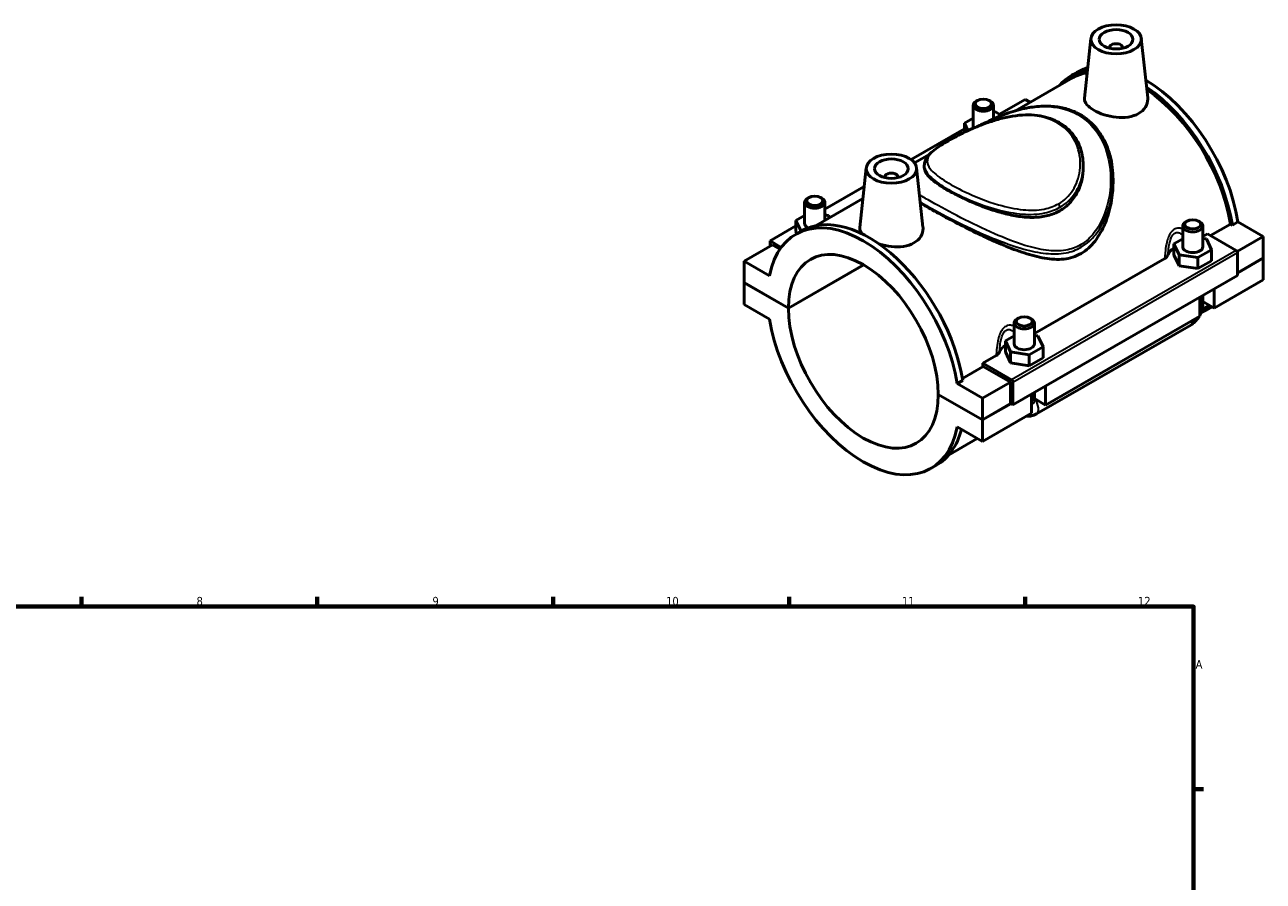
# Model space of a CAD drawing. Header units: millimetres. Extents: x 0 to 900, y -8 to 993.
# Tile 6 of 6: x 474 to 842, y 492 to 747. Entities that reach past the tile are written whole.
import ezdxf

# ---------------------------------------------------------------- set-up
doc = ezdxf.new("R2010")
doc.units = ezdxf.units.MM
for name, color, linetype, lineweight in [('Border (ISO)', 7, 'Continuous', 70), ('Visible (ISO)', 7, 'Continuous', 50), ('Visible Narrow (ISO)', 7, 'Continuous', 35)]:
    doc.layers.add(name, color=color, linetype=linetype, lineweight=lineweight)
doc.styles.add('Note Text (ISO)', font='tahoma.ttf')

# ---------------------------------------------------------------- blocks, each defined once
blk = doc.blocks.new('Borders Default Border')
at = {"layer": 'Border (ISO)'}
for p, q in [((490.58, 574), (490.58, 576.9)), ((560.67, 574), (560.67, 576.9)), ((630.75, 574), (630.75, 576.9)), ((700.83, 574), (700.83, 576.9)), ((770.92, 574), (770.92, 576.9)), ((821, 519.75), (823.9, 519.75))]:
    blk.add_line(p, q, dxfattribs=at)
at = {"layer": 'Border (ISO)', "flags": 128}
blk.add_lwpolyline([(20, 20), (20, 574), (821, 574), (821, 20), (20, 20)], dxfattribs=at)
at = {"layer": 'Border (ISO)', "color": 232, "true_color": 0xca0064, "char_height": 2.5, "attachment_point": 7, "style": 'Note Text (ISO)'}
for s, insert in [('8', (524.81, 574.34)), ('9', (594.88, 574.35)), ('10', (664.29, 574.35)), ('11', (734.37, 574.4)), ('12', (804.46, 574.4)), ('A', (821.59, 555.62))]:
    blk.add_mtext(s, dxfattribs=dict(at, insert=insert))

msp = doc.modelspace()

# ---------------------------------------------------------------- linework, layer by layer
at = {"layer": 'Visible (ISO)'}
for p, q in [((790.4816, 742.8265), (788.5814, 725.1037)), ((795.9674, 740.1077), (795.9674, 739.9214)), ((799.9674, 740.1077), (799.9674, 739.9214)), ((805.4531, 742.8265), (807.3409, 725.2189)), ((784.6001, 731.7468), (786.2688, 732.7078)), ((784.993, 731.0644), (768.1241, 721.3502)), ((755.5108, 722.9293), (755.5108, 716.7364)), ((756.8072, 724.3933), (756.3813, 724.1461)), ((760.2144, 724.3933), (760.6403, 724.1461)), ((761.5108, 722.9293), (761.5108, 718.9056)), ((761.9049, 721.1214), (761.5108, 720.8945)), ((763.9662, 719.9344), (761.9049, 721.1214)), ((770.9559, 724.7016), (763.3219, 720.3055)), ((770.9559, 724.7016), (772.4499, 723.8413)), ((752.934, 717.5969), (755.5108, 719.0807)), ((752.934, 714.948), (752.934, 717.5969)), ((753.9444, 715.4255), (752.934, 717.5969)), ((761.5108, 719.2543), (762.098, 719.1637)), ((752.934, 715.9555), (737.071, 706.8205)), ((738.0778, 705.8651), (742.586, 708.4613)), ((723.7307, 704.3872), (721.8305, 686.6644)), ((738.7022, 704.3872), (740.5901, 686.7796)), ((740.9919, 705.097), (740.9919, 704.4517)), ((788.1919, 705.097), (788.1919, 704.4517)), ((729.2165, 701.4821), (729.2165, 701.6684)), ((733.2165, 701.4821), (733.2165, 701.6684)), ((797.0419, 700.9045), (797.0419, 700.0392)), ((706.7441, 695.5638), (706.3182, 695.3167)), ((710.1512, 695.5638), (710.5771, 695.3167)), ((723.1309, 698.793), (711.4476, 692.065)), ((705.4476, 687.9069), (705.4476, 694.0998)), ((722.7478, 695.2197), (708.8568, 687.2204)), ((711.4476, 688.7124), (711.4476, 694.0998)), ((702.8709, 688.7674), (705.4476, 690.2513)), ((702.8709, 685.4972), (702.8709, 688.7674)), ((704.3652, 685.5559), (702.8709, 688.7674)), ((711.4476, 690.4249), (712.5301, 690.2578)), ((712.5301, 690.2578), (712.8685, 689.5306)), ((819.0326, 688.5601), (818.6067, 688.3129)), ((822.4398, 688.5601), (822.8657, 688.3129)), ((834.1591, 688.3053), (832.4903, 687.3443)), ((834.1591, 688.3053), (841.6666, 683.982)), ((702.8709, 687.126), (695.154, 682.6822)), ((702.8302, 684.6587), (704.499, 685.6197)), ((702.8709, 685.4972), (703.17, 684.8544)), ((704.3834, 685.5531), (704.3652, 685.5559)), ((704.3652, 685.5426), (704.3652, 685.5559)), ((817.7362, 680.9031), (817.7362, 687.096)), ((823.7362, 680.9031), (823.7362, 687.096)), ((823.7362, 683.9523), (825.0932, 684.7337)), ((825.0932, 684.7337), (833.6762, 679.7911)), ((825.957, 684.2363), (831.9222, 687.6714)), ((832.4903, 687.3443), (831.9222, 687.6714)), ((695.8611, 681.4574), (687.5173, 676.6525)), ((695.154, 682.6822), (698.5061, 680.7518)), ((695.154, 681.0502), (695.154, 682.6822)), ((698.0965, 680.1702), (695.8611, 681.4574)), ((817.7362, 683.2475), (815.1594, 681.7636)), ((815.1594, 681.7636), (816.6537, 678.5522)), ((815.1594, 678.4934), (815.1594, 681.7636)), ((824.8187, 683.2541), (823.7362, 683.4211)), ((826.313, 680.0426), (824.8187, 683.2541)), ((841.6666, 683.982), (833.9274, 679.5254)), ((841.6666, 683.982), (841.6666, 677.5847)), ((773.673, 655.1228), (812.413, 677.4317)), ((815.1594, 678.4934), (816.6537, 675.282)), ((816.6537, 675.282), (816.6537, 678.5522)), ((816.6537, 678.5522), (822.2305, 677.6917)), ((822.2305, 677.6917), (826.313, 680.0426)), ((822.2305, 674.4215), (822.2305, 677.6917)), ((826.313, 676.7724), (826.313, 680.0426)), ((834.0298, 679.1787), (834.0298, 672.3726)), ((834.0298, 673.187), (841.6666, 677.5847)), ((841.6666, 677.503), (834.0298, 673.1053)), ((841.5956, 677.5439), (841.6666, 677.503)), ((841.6666, 677.503), (841.6666, 671.1057)), ((695.0247, 672.3293), (687.5173, 676.6525)), ((687.5173, 676.6525), (687.5173, 670.2552)), ((700.5988, 662.7221), (722.9234, 675.578)), ((722.9941, 675.5369), (700.5988, 662.6403)), ((816.6537, 675.282), (822.2305, 674.4215)), ((822.2305, 674.4215), (826.313, 676.7724)), ((687.5173, 670.2552), (700.5988, 662.7221)), ((687.5173, 670.1735), (687.5883, 670.2143)), ((687.5173, 670.1735), (687.5173, 663.7761)), ((700.5988, 662.6403), (687.5173, 670.1735)), ((834.0298, 672.3726), (767.2789, 633.9334)), ((841.6666, 671.1057), (827.1002, 662.7174)), ((822.8575, 660.2743), (822.8575, 665.9389)), ((823.7362, 663.939), (823.7362, 666.4449)), ((827.1002, 668.3821), (827.1002, 662.7174)), ((687.5173, 663.7761), (695.0247, 659.4529)), ((824.2918, 662.8209), (823.5417, 662.3889)), ((827.1002, 662.7174), (823.7362, 664.6546)), ((824.6848, 662.1385), (826.3536, 663.0995)), ((768.9694, 659.7306), (768.5436, 659.4835)), ((772.3766, 659.7306), (772.8025, 659.4835)), ((822.8575, 660.2743), (777.037, 633.888)), ((767.673, 658.2666), (767.673, 652.0737)), ((773.673, 658.2666), (773.673, 652.0737)), ((774.2914, 631.2788), (820.112, 657.665)), ((767.673, 654.418), (765.0963, 652.9342)), ((765.0963, 652.9342), (766.5905, 649.7227)), ((765.0963, 649.664), (765.0963, 652.9342)), ((772.1673, 648.8622), (776.2498, 651.2132)), ((774.7555, 654.4246), (773.673, 654.5916)), ((776.2498, 651.2132), (774.7555, 654.4246)), ((776.2498, 647.943), (776.2498, 651.2132)), ((758.3423, 646.2944), (762.3499, 648.6022)), ((765.0963, 649.664), (766.5905, 646.4525)), ((766.5905, 646.4525), (766.5905, 649.7227)), ((766.5905, 649.7227), (772.1673, 648.8622)), ((772.1673, 645.592), (772.1673, 648.8622)), ((772.1673, 645.592), (776.2498, 647.943)), ((752.2915, 641.8151), (758.4963, 645.3882)), ((766.9254, 641.3518), (758.3423, 646.2944)), ((766.5718, 640.7379), (758.4963, 645.3882)), ((766.5905, 646.4525), (772.1673, 645.592)), ((752.3893, 641.2172), (750.7205, 640.2562)), ((758.228, 635.9329), (750.7205, 640.2562)), ((766.5718, 640.7379), (758.228, 635.9329)), ((766.5718, 634.3405), (766.5718, 640.7379)), ((767.2789, 633.9334), (767.2789, 640.7394)), ((745.1464, 637.0688), (758.228, 629.5356)), ((745.1464, 636.987), (745.2174, 637.0279)), ((758.228, 629.4539), (745.1464, 636.987)), ((772.7944, 631.4448), (772.7944, 637.1095)), ((773.673, 637.6155), (773.673, 635.1096)), ((777.037, 639.5527), (777.037, 633.888)), ((758.228, 629.5356), (758.228, 635.9329)), ((758.228, 629.5356), (766.5718, 634.3405)), ((766.6428, 634.2997), (758.228, 629.4539)), ((766.5718, 634.3405), (767.2789, 633.9334)), ((777.037, 633.888), (773.673, 635.8252)), ((772.7944, 631.4448), (758.228, 623.0566)), ((758.228, 623.0566), (758.228, 629.4539)), ((750.7205, 627.3798), (758.228, 623.0566)), ((756.7339, 623.9169), (748.1556, 618.977)), ((742.915, 615.0504), (744.5838, 616.0114))]:
    msp.add_line(p, q, dxfattribs=at)
for centre, major_axis in [((797.9674, 742.5603), (-7.5, 0)), ((797.9674, 742.5603), (-5, 0)), ((758.5108, 723.4198), (-2.4, 0)), ((731.2165, 704.1211), (-7.5, 0)), ((731.2165, 704.1211), (-5, 0)), ((708.4476, 694.5903), (-2.4, 0)), ((820.7362, 687.5866), (-2.4, 0)), ((770.673, 658.7571), (-2.4, 0))]:
    msp.add_ellipse(centre, major_axis=major_axis, ratio=0.5758617, dxfattribs=at)
for centre, major_axis, ratio, start_param, end_param in [((797.9674, 740.1077), (-2, 0), 0.5758617, 2.97290348, 6.45187448), ((804.6424, 696.9427), (-20.0424, 34.8042), 0.57809312, 6.06314682, 6.48153983), ((804.6424, 696.9427), (-19.6494, 34.1217), 0.57809312, 6.07941628, 6.28318531), ((806.3112, 697.9036), (-20.0424, 34.8042), 0.57809312, 6.13139284, 6.28318531), ((806.3112, 697.9036), (-20.0424, 34.8042), 0.57809312, 4.12628163, 5.48326654), ((804.6424, 696.9427), (20.0424, -34.8042), 0.57809312, 0.98468898, 2.27464048), ((804.6424, 696.9427), (-19.6494, 34.1217), 0.57809312, 4.13028245, 5.41186673), ((758.5108, 722.9293), (3, 0), 0.5758617, 2.36004704, 7.06473092), ((758.5108, 716.7364), (-3, 0), 0.5758617, 0, 0.31871742), ((731.2165, 701.6684), (-2, 0), 0.5758617, 2.97290348, 6.45187448), ((708.4476, 694.0998), (3, 0), 0.5758617, 2.36004704, 7.06473092), ((722.8726, 649.8545), (-20.0424, 34.8042), 0.57809312, 4.12628163, 6.87316007), ((724.5414, 650.8155), (-20.0424, 34.8042), 0.57809312, 4.12628163, 6.28318531), ((820.7362, 687.096), (-3, 0), 0.5758617, 5.50163969, 10.20632358), ((708.4476, 687.9069), (-3, 0), 0.5758617, 0, 0.87963091), ((722.8726, 649.8545), (-15.7195, 27.2974), 0.57809312, 3.93051183, 7.06892988), ((820.7362, 680.9031), (-3, 0), 0.5758617, 0, 3.14159265), ((820.7362, 677.6329), (-7.5, 0), 0.5758617, 5.55078273, 6.08279375), ((833.6762, 679.3823), (-0.2495, 0.4333), 0.57809312, 3.92892453, 5.49972085), ((722.8726, 649.8545), (15.7195, -27.2974), 0.57809312, 3.93051183, 7.06892988), ((804.6424, 696.9427), (20.0424, -34.8042), 0.57809312, 6.21321677, 6.36493067), ((804.6424, 696.9427), (19.6494, -34.1217), 0.57809312, 0, 0.06458137), ((806.3112, 697.9036), (20.0424, -34.8042), 0.57809312, 0, 0.00206368), ((722.8726, 649.8545), (20.0424, -34.8042), 0.57809312, 4.12628163, 6.87316007), ((770.673, 658.2666), (-3, 0), 0.5758617, 5.50163969, 10.20632358), ((770.673, 648.8035), (-7.5, 0), 0.5758617, 5.55078273, 6.08279375), ((770.673, 652.0737), (-3, 0), 0.5758617, 0, 3.14159265), ((731.2165, 654.6595), (-19.6494, 34.1217), 0.57809312, 4.13028245, 4.15627485), ((766.9254, 640.943), (0.2495, -0.4333), 0.57809312, 0.78733187, 2.3581282), ((724.5414, 650.8155), (20.0424, -34.8042), 0.57809312, 0, 0.52988448)]:
    msp.add_ellipse(centre, major_axis=major_axis, ratio=ratio, start_param=start_param, end_param=end_param, dxfattribs=at)
for points, knots in [([(804.6487, 720.5015), (803.8096, 720.0183), (802.7466, 719.6546), (800.4243, 719.2923), (799.1649, 719.2904), (796.8123, 719.5375), (795.5597, 719.802), (793.2507, 720.5349), (792.1941, 721.0012), (790.5203, 721.965), (789.7939, 722.5255), (788.8237, 723.681), (788.5797, 724.2783), (788.568, 724.9252), (788.5721, 725.0141), (788.5821, 725.1037)], [0, 0, 0, 0, 0.356015, 0.356015, 0.71203, 0.71203, 1.06709419, 1.06709419, 1.42215839, 1.42215839, 1.77722258, 1.77722258, 2.13228678, 2.13228678, 2.18814826, 2.18814826, 2.18814826, 2.18814826]), ([(807.3402, 725.2188), (807.3551, 725.0831), (807.3635, 724.9481), (807.3753, 724.0185), (807.1514, 723.1661), (806.2079, 721.6478), (805.4878, 720.9847), (804.6487, 720.5015)], [4.916897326, 4.916897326, 4.916897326, 4.916897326, 4.976603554, 4.976603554, 5.332618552, 5.332618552, 5.688633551, 5.688633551, 5.688633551, 5.688633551]), ([(757.4919, 716.9543), (757.9353, 717.1861), (758.3804, 717.4137), (759.7658, 718.1048), (760.7117, 718.5523), (762.6201, 719.3968), (763.5827, 719.7936), (765.4906, 720.5141), (766.4357, 720.8395), (768.2866, 721.4073), (769.1921, 721.653), (770.9526, 722.0612), (771.8074, 722.2277), (774.2643, 722.606), (775.8643, 722.7289), (778.8347, 722.6825), (780.2104, 722.5447), (782.7607, 722.0368), (783.942, 721.6882), (786.1352, 720.7992), (787.1525, 720.2701), (789.044, 719.0398), (789.9198, 718.3413), (791.5447, 716.7735), (792.2898, 715.9003), (793.6564, 713.9702), (794.267, 712.9052), (795.3506, 710.5696), (795.8052, 709.2893), (796.4546, 706.8335), (796.6765, 705.6674), (796.9701, 703.3042), (797.0419, 702.107), (797.0419, 700.9045)], [22.8221067, 22.8221067, 22.8221067, 22.8221067, 22.97186432, 22.97186432, 23.2865742, 23.2865742, 23.60255018, 23.60255018, 23.90941911, 23.90941911, 24.20123901, 24.20123901, 24.47591505, 24.47591505, 24.99158782, 24.99158782, 25.44842329, 25.44842329, 25.86478242, 25.86478242, 26.25871692, 26.25871692, 26.64698995, 26.64698995, 27.04545416, 27.04545416, 27.4694502, 27.4694502, 27.93380648, 27.93380648, 28.33521076, 28.33521076, 28.73661505, 28.73661505, 28.73661505, 28.73661505]), ([(740.9919, 705.097), (740.9919, 705.5398), (741.0735, 705.9806), (741.3918, 706.8657), (741.6427, 707.3042), (742.3526, 708.2544), (742.8505, 708.7575), (744.0175, 709.7533), (744.6824, 710.2459), (746.086, 711.1908), (746.8016, 711.6388), (748.2984, 712.5235), (749.0713, 712.9586), (750.6997, 713.8338), (751.5547, 714.2738), (753.3721, 715.1649), (754.3375, 715.6153), (756.3977, 716.5187), (757.4965, 716.9689), (759.8223, 717.8397), (761.0526, 718.2548), (763.5932, 718.9957), (764.9049, 719.3165), (767.5188, 719.8048), (768.8212, 719.9735), (771.3335, 720.1249), (772.5448, 720.1166), (774.8326, 719.9181), (775.9127, 719.74), (777.9294, 719.2229), (778.8704, 718.8943), (780.615, 718.0972), (781.4224, 717.635), (782.9088, 716.5851), (783.5892, 715.9993), (784.8267, 714.7088), (785.3815, 714.0025), (786.3638, 712.473), (786.7848, 711.6463), (787.4818, 709.8859), (787.7489, 708.9489), (788.1038, 707.0409), (788.1919, 706.0698), (788.1919, 705.097)], [5.4705246, 5.4705246, 5.4705246, 5.4705246, 5.75567218, 5.75567218, 6.07537628, 6.07537628, 6.48237978, 6.48237978, 6.87652173, 6.87652173, 7.21574594, 7.21574594, 7.53124955, 7.53124955, 7.84563348, 7.84563348, 8.17525893, 8.17525893, 8.53140524, 8.53140524, 8.91663899, 8.91663899, 9.31977835, 9.31977835, 9.71947243, 9.71947243, 10.09848845, 10.09848845, 10.45191441, 10.45191441, 10.78374073, 10.78374073, 11.1019373, 11.1019373, 11.41578918, 11.41578918, 11.73472376, 11.73472376, 12.06729473, 12.06729473, 12.41778168, 12.41778168, 12.76826862, 12.76826862, 12.76826862, 12.76826862]), ([(788.1919, 704.4517), (788.1919, 703.2365), (788.055, 701.9713), (787.4743, 699.4749), (787.0306, 698.2442), (785.8447, 695.9512), (785.101, 694.8876), (783.3589, 693.0372), (782.3602, 692.2512), (780.1991, 691.0067), (778.9873, 690.5197), (776.3734, 689.8617), (774.9715, 689.6897), (772.0699, 689.6289), (770.5675, 689.739), (767.5573, 690.1675), (766.0492, 690.4854), (763.1423, 691.2353), (761.6368, 691.6948), (758.6246, 692.7378), (757.1176, 693.3208), (754.208, 694.5478), (752.8027, 695.1928), (750.1881, 696.4833), (748.979, 697.1289), (746.8294, 698.3668), (745.8313, 698.9922), (744.0872, 700.2117), (743.3409, 700.8057), (742.1517, 701.9391), (741.7073, 702.4798), (741.1275, 703.5054), (740.9919, 703.9909), (740.9919, 704.4517)], [5.48181196, 5.48181196, 5.48181196, 5.48181196, 5.9402506, 5.9402506, 6.39868925, 6.39868925, 6.8571279, 6.8571279, 7.31556654, 7.31556654, 7.77400519, 7.77400519, 8.23244384, 8.23244384, 8.69088249, 8.69088249, 9.14932113, 9.14932113, 9.6053283, 9.6053283, 10.06133547, 10.06133547, 10.51734265, 10.51734265, 10.97334982, 10.97334982, 11.42935699, 11.42935699, 11.88536416, 11.88536416, 12.34137133, 12.34137133, 12.7973785, 12.7973785, 12.7973785, 12.7973785]), ([(797.0419, 700.0392), (797.0419, 698.0585), (796.8548, 695.9844), (796.0755, 691.8587), (795.4844, 689.807), (793.8994, 685.9606), (792.9052, 684.1652), (790.5177, 681.0883), (789.123, 679.8117), (787.5375, 678.8987)], [18.42907952, 18.42907952, 18.42907952, 18.42907952, 19.10175788, 19.10175788, 19.77443624, 19.77443624, 20.4471146, 20.4471146, 21.11979296, 21.11979296, 21.11979296, 21.11979296]), ([(787.5375, 678.8987), (785.952, 677.9857), (784.2282, 677.4664), (780.5946, 677.076), (778.6836, 677.1985), (774.7484, 677.8659), (772.7217, 678.4101), (768.6435, 679.7386), (766.5918, 680.5234), (762.6675, 682.1502), (760.6488, 683.0499), (756.5703, 684.9624), (754.5102, 685.9749), (750.4989, 688.014), (748.5433, 689.0427), (744.8798, 691.0247), (743.172, 691.9779), (741.016, 693.2195), (740.4074, 693.5751), (739.8248, 693.9212)], [0, 0, 0, 0, 0.67267836, 0.67267836, 1.34535672, 1.34535672, 2.01803508, 2.01803508, 2.69071344, 2.69071344, 3.33802214, 3.33802214, 3.98533084, 3.98533084, 4.63263954, 4.63263954, 5.27994824, 5.27994824, 5.54736855, 5.54736855, 5.54736855, 5.54736855]), ([(722.4915, 684.7451), (722.0506, 685.2975), (721.8283, 685.8652), (721.8171, 686.4859), (721.8213, 686.5748), (721.8312, 686.6644)], [4.638140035, 4.638140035, 4.638140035, 4.638140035, 4.976603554, 4.976603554, 5.03246504, 5.03246504, 5.03246504, 5.03246504]), ([(740.5893, 686.7795), (740.6043, 686.6438), (740.6126, 686.5088), (740.6244, 685.5792), (740.4005, 684.7269), (739.4571, 683.2086), (738.737, 682.5454), (737.8978, 682.0622)], [7.761214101, 7.761214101, 7.761214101, 7.761214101, 7.820920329, 7.820920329, 8.176935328, 8.176935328, 8.532950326, 8.532950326, 8.532950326, 8.532950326]), ([(737.8978, 682.0622), (737.0587, 681.579), (735.9957, 681.2153), (733.6735, 680.853), (732.414, 680.8511), (730.0614, 681.0982), (728.8089, 681.3627), (727.5926, 681.7487), (727.5312, 681.7686), (727.47, 681.7887)], [2.84431678, 2.84431678, 2.84431678, 2.84431678, 3.20033177, 3.20033177, 3.55634677, 3.55634677, 3.91141097, 3.91141097, 3.93038973, 3.93038973, 3.93038973, 3.93038973]), ([(812.413, 677.4317), (812.6647, 677.5766), (812.8749, 677.7437), (813.2007, 678.1041), (813.3167, 678.2954), (813.3863, 678.4926)], [-0.211768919, -0.211768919, -0.211768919, -0.211768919, -0.104860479, -0.104860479, 0, 0, 0, 0]), ([(822.8575, 660.6082), (822.927, 660.7393), (822.9928, 660.8724), (823.2629, 661.4577), (823.4302, 661.9279), (823.6664, 662.9042), (823.7362, 663.4105), (823.7362, 663.939)], [3.990066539, 3.990066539, 3.990066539, 3.990066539, 4.08407045, 4.08407045, 4.398229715, 4.398229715, 4.71238898, 4.71238898, 4.71238898, 4.71238898]), ([(820.112, 657.665), (820.5705, 657.9291), (820.9744, 658.2427), (821.7023, 658.9353), (822.0259, 659.3152), (822.4018, 659.8475), (822.4878, 659.9769), (822.5699, 660.1086)], [3.141592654, 3.141592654, 3.141592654, 3.141592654, 3.455751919, 3.455751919, 3.769911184, 3.769911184, 3.868284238, 3.868284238, 3.868284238, 3.868284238]), ([(762.3499, 648.6022), (762.6016, 648.7472), (762.8117, 648.9143), (763.1376, 649.2747), (763.2535, 649.4659), (763.3231, 649.6632)], [-0.211768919, -0.211768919, -0.211768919, -0.211768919, -0.104860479, -0.104860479, 0, 0, 0, 0]), ([(771.3605, 630.6191), (771.755, 630.5735), (772.1367, 630.5863), (773.0074, 630.7143), (773.4694, 630.8698), (774.0257, 631.1325), (774.1608, 631.2035), (774.2914, 631.2788)], [2.602527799, 2.602527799, 2.602527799, 2.602527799, 2.7863637, 2.7863637, 3.052098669, 3.052098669, 3.141592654, 3.141592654, 3.141592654, 3.141592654])]:
    msp.add_open_spline(points, degree=3, knots=knots, dxfattribs=at)
at = {"layer": 'Visible Narrow (ISO)'}
for p, q in [((833.6762, 679.7911), (766.9254, 641.3518)), ((767.2789, 640.7394), (834.0298, 679.1787))]:
    msp.add_line(p, q, dxfattribs=at)
for centre, major_axis, ratio, start_param, end_param in [((780.4452, 693.15), (-0.5889, 1.0226), 0.57809312, 3.92892453, 4.92658878), ((786.7031, 681.2358), (-0.5889, 1.0226), 0.57809312, 3.92892453, 4.59497029), ((820.7362, 663.939), (3, 0), 0.5758617, 5.49778714, 6.28318531), ((818.6149, 660.2648), (1.4971, -2.5998), 0.57809312, 0, 0.79118445), ((770.673, 635.1096), (3, 0), 0.5758617, 5.49778714, 6.28318531), ((772.7944, 633.8785), (1.4971, -2.5998), 0.57809312, 0, 1.93104961)]:
    msp.add_ellipse(centre, major_axis=major_axis, ratio=ratio, start_param=start_param, end_param=end_param, dxfattribs=at)
for points, knots in [([(757.5055, 716.9594), (758.7944, 717.6313), (760.0959, 718.2668), (764.3941, 720.1814), (767.4385, 721.2497), (773.9072, 722.6295), (777.3364, 722.8191), (783.38, 721.7883), (786.0288, 720.7079), (790.4026, 717.5133), (792.1539, 715.453), (794.8406, 710.5498), (795.7099, 707.6678), (796.4248, 702.1262), (796.4043, 699.4902), (795.591, 693.5167), (794.5737, 690.1817), (792.0468, 685.7664), (790.9862, 684.3702), (789.0092, 682.5384), (788.2098, 681.9439), (787.3592, 681.4541)], [22.82412092, 22.82412092, 22.82412092, 22.82412092, 23.26052694, 23.26052694, 24.25407388, 24.25407388, 25.37318458, 25.37318458, 26.37209355, 26.37209355, 27.3314244, 27.3314244, 28.36595488, 28.36595488, 29.25147149, 29.25147149, 30.40290143, 30.40290143, 31.01478856, 31.01478856, 31.37840215, 31.37840215, 31.37840215, 31.37840215]), ([(780.8977, 693.7), (779.6027, 692.9542), (778.1437, 692.4296), (774.6193, 691.7422), (772.4985, 691.7034), (767.9468, 692.1536), (765.5014, 692.6836), (759.5962, 694.4097), (756.1325, 695.796), (750.7279, 698.371), (748.6362, 699.5179), (745.066, 701.8103), (743.6738, 702.9392), (742.0348, 704.9588), (741.7239, 705.863), (742.1023, 707.8315), (743.0146, 708.9009), (745.3739, 710.682), (746.28, 711.2819), (748.4333, 712.5829), (749.7001, 713.2882), (753.2567, 715.1207), (755.6999, 716.2468), (760.8554, 718.2023), (763.5796, 719.0195), (769.7571, 720.1154), (773.2157, 720.1634), (778.7032, 718.8243), (780.8645, 717.7457), (784.3743, 714.7118), (785.6878, 712.7388), (787.266, 708.3549), (787.5115, 705.9374), (787.0684, 702.5003), (786.809, 701.4245), (785.7506, 698.5402), (784.6804, 696.8326), (782.5468, 694.7878), (781.7586, 694.1958), (780.8977, 693.7)], [0, 0, 0, 0, 0.55737188, 0.55737188, 1.25822055, 1.25822055, 2.01941266, 2.01941266, 3.1049087, 3.1049087, 3.91655876, 3.91655876, 4.80792898, 4.80792898, 5.65427257, 5.65427257, 6.67480411, 6.67480411, 7.15409649, 7.15409649, 7.66881466, 7.66881466, 8.48803813, 8.48803813, 9.33494882, 9.33494882, 10.42040755, 10.42040755, 11.26919406, 11.26919406, 12.14776843, 12.14776843, 13.0503291, 13.0503291, 13.47014299, 13.47014299, 14.22496155, 14.22496155, 14.59548482, 14.59548482, 14.59548482, 14.59548482]), ([(740.9919, 705.0966), (740.992, 704.331), (741.2995, 703.5517), (742.75, 701.624), (744.1558, 700.4363), (747.7962, 698.0673), (749.9403, 696.8994), (755.5016, 694.3149), (759.0805, 692.953), (765.202, 691.3031), (767.7427, 690.8144), (772.4829, 690.4551), (774.6966, 690.5423), (778.3854, 691.3194), (779.9164, 691.8845), (781.2796, 692.6695)], [-5.4705246, -5.4705246, -5.4705246, -5.4705246, -4.80792898, -4.80792898, -3.91655876, -3.91655876, -3.1049087, -3.1049087, -2.01941266, -2.01941266, -1.25822055, -1.25822055, -0.55737188, -0.55737188, 0, 0, 0, 0]), ([(781.2796, 692.6695), (782.1859, 693.1914), (783.0177, 693.8089), (785.2762, 695.9285), (786.4197, 697.6824), (787.5711, 700.6323), (787.8596, 701.7304), (788.1362, 703.5904), (788.192, 704.3445), (788.192, 705.097)], [-14.59548482, -14.59548482, -14.59548482, -14.59548482, -14.22496155, -14.22496155, -13.47014299, -13.47014299, -13.0503291, -13.0503291, -12.76826862, -12.76826862, -12.76826862, -12.76826862]), ([(787.5375, 680.7553), (788.4202, 681.2636), (789.2513, 681.8746), (791.3109, 683.7453), (792.4206, 685.16), (795.0788, 689.6163), (796.1695, 692.9639), (796.9243, 697.8629), (797.0426, 699.389), (797.0424, 700.9045)], [-31.37840215, -31.37840215, -31.37840215, -31.37840215, -31.01478856, -31.01478856, -30.40290143, -30.40290143, -29.25147149, -29.25147149, -28.73661505, -28.73661505, -28.73661505, -28.73661505]), ([(787.3592, 681.4541), (786.0324, 680.69), (784.5827, 680.186), (781.1955, 679.5966), (779.2283, 679.6298), (775.1508, 680.167), (773.0337, 680.6827), (767.9079, 682.2613), (764.8646, 683.4591), (758.4499, 686.2609), (755.0675, 687.8993), (748.686, 691.1681), (745.6859, 692.7944), (741.8055, 695.0083), (740.6276, 695.7009), (739.5661, 696.3484)], [10.45946738, 10.45946738, 10.45946738, 10.45946738, 11.02667622, 11.02667622, 11.72910413, 11.72910413, 12.45404769, 12.45404769, 13.45792759, 13.45792759, 14.55190262, 14.55190262, 15.60706249, 15.60706249, 16.12401484, 16.12401484, 16.12401484, 16.12401484]), ([(739.7886, 694.2719), (740.5594, 693.8082), (741.3824, 693.3274), (744.8787, 691.3386), (747.9169, 689.7248), (754.3991, 686.5163), (757.8446, 684.9264), (764.3941, 682.2381), (767.5081, 681.1036), (772.764, 679.641), (774.9382, 679.176), (779.1333, 678.7385), (781.1609, 678.7541), (784.66, 679.4248), (786.1606, 679.9624), (787.5375, 680.7553)], [-15.95635785, -15.95635785, -15.95635785, -15.95635785, -15.60706249, -15.60706249, -14.55190262, -14.55190262, -13.45792759, -13.45792759, -12.45404769, -12.45404769, -11.72910413, -11.72910413, -11.02667622, -11.02667622, -10.45946738, -10.45946738, -10.45946738, -10.45946738]), ([(817.7362, 686.175), (817.4031, 686.3197), (817.0553, 686.413), (816.4004, 686.4576), (816.0949, 686.4264), (815.6129, 686.2806), (815.4312, 686.2019), (815.2561, 686.1011), (815.0811, 686.0003), (814.9127, 685.8774), (814.4985, 685.5071), (814.2672, 685.2291), (813.7912, 684.5014), (813.5668, 684.0264), (813.1713, 682.949), (813.0112, 682.3382), (812.7133, 680.8673), (812.6041, 679.9973), (812.4765, 678.5628), (812.4403, 677.9947), (812.413, 677.4317)], [-1.62992186, -1.62992186, -1.62992186, -1.62992186, -1.49161779, -1.49161779, -1.37278356, -1.37278356, -1.29851217, -1.29851217, -1.29851217, -1.22424078, -1.22424078, -1.10540656, -1.10540656, -0.94762447, -0.94762447, -0.76770539, -0.76770539, -0.52203617, -0.52203617, -0.36021116, -0.36021116, -0.36021116, -0.36021116]), ([(813.3863, 678.4926), (813.4027, 678.7489), (813.4215, 679.0052), (813.5059, 680.0039), (813.5922, 680.744), (813.8181, 681.9799), (813.9376, 682.4881), (814.2276, 683.3731), (814.3904, 683.7581), (814.7321, 684.3363), (814.8971, 684.5529), (815.1907, 684.8326), (815.3096, 684.9229), (815.4329, 684.9939), (815.5562, 685.0648), (815.6838, 685.1166), (816.0213, 685.2003), (816.2344, 685.2014), (816.724, 685.1019), (816.9981, 684.9686), (817.423, 684.6623), (817.583, 684.5208), (817.7361, 684.3624)], [0.43746595, 0.43746595, 0.43746595, 0.43746595, 0.52203617, 0.52203617, 0.76770539, 0.76770539, 0.94762447, 0.94762447, 1.10540656, 1.10540656, 1.22424078, 1.22424078, 1.29851217, 1.29851217, 1.29851217, 1.37278356, 1.37278356, 1.49161779, 1.49161779, 1.64939988, 1.64939988, 1.75077378, 1.75077378, 1.75077378, 1.75077378]), ([(767.673, 657.3456), (767.3399, 657.4902), (766.992, 657.5836), (766.3371, 657.6281), (766.0316, 657.5969), (765.5497, 657.4512), (765.368, 657.3724), (765.193, 657.2716), (765.0179, 657.1708), (764.8496, 657.048), (764.4354, 656.6777), (764.2041, 656.3998), (763.7282, 655.6722), (763.5037, 655.1973), (763.1083, 654.1199), (762.9482, 653.5092), (762.6503, 652.0385), (762.541, 651.1687), (762.4134, 649.7339), (762.3771, 649.1656), (762.3499, 648.6022)], [-1.62919956, -1.62919956, -1.62919956, -1.62919956, -1.49087234, -1.49087234, -1.37205236, -1.37205236, -1.29778987, -1.29778987, -1.29778987, -1.22352738, -1.22352738, -1.1047074, -1.1047074, -0.94694163, -0.94694163, -0.7670397, -0.7670397, -0.52139535, -0.52139535, -0.35948891, -0.35948891, -0.35948891, -0.35948891]), ([(763.3231, 649.6632), (763.3396, 649.9197), (763.3583, 650.1762), (763.4428, 651.1751), (763.5291, 651.9151), (763.755, 653.1509), (763.8746, 653.6591), (764.1645, 654.5439), (764.3274, 654.9289), (764.669, 655.507), (764.834, 655.7235), (765.1275, 656.0032), (765.2465, 656.0934), (765.3697, 656.1644), (765.493, 656.2354), (765.6206, 656.2871), (765.958, 656.3708), (766.1711, 656.372), (766.6607, 656.2725), (766.9348, 656.1392), (767.3598, 655.8329), (767.5198, 655.6914), (767.6729, 655.533)], [0.4367437, 0.4367437, 0.4367437, 0.4367437, 0.52139535, 0.52139535, 0.7670397, 0.7670397, 0.94694163, 0.94694163, 1.1047074, 1.1047074, 1.22352738, 1.22352738, 1.29778987, 1.29778987, 1.29778987, 1.37205236, 1.37205236, 1.49087234, 1.49087234, 1.64863811, 1.64863811, 1.75005148, 1.75005148, 1.75005148, 1.75005148])]:
    msp.add_open_spline(points, degree=3, knots=knots, dxfattribs=at)

# ---------------------------------------------------------------- block references
msp.add_blockref('Borders Default Border', (0, 0))

doc.saveas('drawing.dxf')
